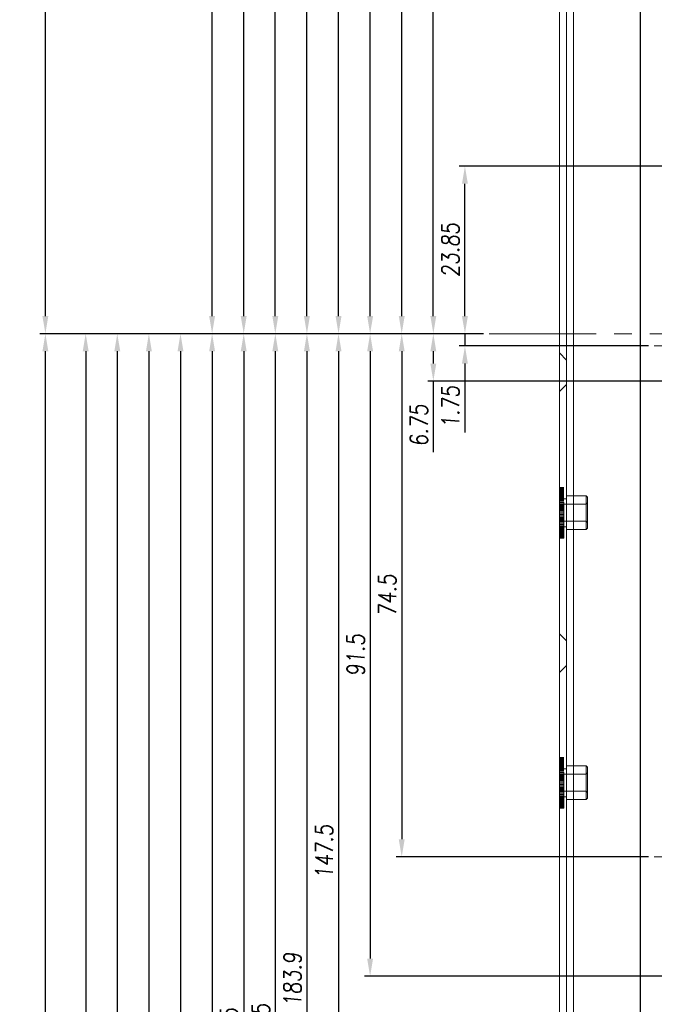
# Model space of a CAD drawing. Header units: millimetres. Extents: x 4065 to 8083, y -652 to 5416.
# Tile 105 of 256: x 4820 to 4910, y 3029 to 3169. Entities that reach past the tile are written whole.
import ezdxf

# ---------------------------------------------------------------- set-up
doc = ezdxf.new("R2010")
doc.units = ezdxf.units.MM
doc.header["$LTSCALE"] = 0.8
doc.header["$PDMODE"] = 3
doc.header["$PDSIZE"] = 0.3125
for name, pattern in [('CENTER', [50.8, 31.75, -6.35, 6.35, -6.35]), ('CENTER2', [28.575, 19.05, -3.175, 3.175, -3.175]), ('HIDDEN', [9.525, 6.35, -3.175])]:
    doc.linetypes.add(name, pattern=pattern)
doc.layers.get('0').update_dxf_attribs({"linetype": 'CONTINUOUS', "lineweight": 0})
doc.layers.get('Defpoints').update_dxf_attribs({"linetype": 'CONTINUOUS', "lineweight": 0})
for name, color, linetype, lineweight in [('1', 2, 'CENTER', 0), ('2', 3, 'CONTINUOUS', 0), ('3', 5, 'HIDDEN', 0), ('4', 1, 'CENTER2', 9)]:
    doc.layers.add(name, color=color, linetype=linetype, lineweight=lineweight)
doc.styles.get("Standard").update_dxf_attribs({"font": 'romans.shx', "width": 0.8, "oblique": 5, "bigfont": 'whgtxt.shx'})
doc.dimstyles.get("Standard").update_dxf_attribs({"dimtxt": 2.5, "dimasz": 2.5, "dimexe": 0.8, "dimexo": 0.8, "dimgap": 0.8, "dimtad": 1, "dimdsep": 46, "dimtxsty": 'Standard', "dimcen": 0, "dimclrd": 3, "dimclre": 3, "dimclrt": 3, "dimazin": 0, "dimtp": 0.001, "dimtm": 0.001, "dimtfac": 1, "dimtmove": 0, "dimatfit": 3, "dimfxl": 0, "dimtolj": 1, "dimarcsym": 0})

# ---------------------------------------------------------------- blocks, each defined once
blk = doc.blocks.new('X')
at = {"layer": '1'}
for p, q in [((5251.84, 13719.59), (5251.84, 13727.59)), ((5247.84, 13723.59), (5255.84, 13723.59))]:
    blk.add_line(p, q, dxfattribs=at)
blk = doc.blocks.new('*D814')
at = {"layer": '2', "color": 3, "lineweight": -2}
for p, q in [((4883.53, 3127.28), (4883.53, 3129.78)), ((4886.19, 3124.78), (4882.73, 3124.78)), ((4883.53, 3124.78), (4883.53, 3123.03)), ((4909.69, 3123.03), (4882.73, 3123.03)), ((4883.53, 3120.53), (4883.53, 3110.71))]:
    blk.add_line(p, q, dxfattribs=at)
at = {"layer": '2', "color": 3}
for points in [[(4883.11, 3127.28), (4883.95, 3127.28), (4883.53, 3124.78)], [(4883.11, 3120.53), (4883.95, 3120.53), (4883.53, 3123.03)]]:
    blk.add_solid(points, dxfattribs=at)
at = {"layer": 'Defpoints', "color": 0}
for p in [(4886.99, 3124.78), (4883.53, 3123.03), (4910.49, 3123.03)]:
    blk.add_point(p, dxfattribs=at)
at = {"layer": '2', "color": 3, "insert": (4881.48, 3114.37), "char_height": 2.5, "attachment_point": 5, "rotation": 90}
blk.add_mtext('\\A1;1.75', dxfattribs=at)
blk = doc.blocks.new('*D815')
at = {"layer": '2', "color": 3, "lineweight": -2}
for p, q in [((4886.19, 3124.78), (4878.23, 3124.78)), ((4879.03, 3122.28), (4879.03, 3120.53)), ((5039.69, 3118.03), (4878.23, 3118.03)), ((4879.03, 3118.03), (4879.03, 3107.92))]:
    blk.add_line(p, q, dxfattribs=at)
at = {"layer": '2', "color": 3}
for points in [[(4878.61, 3122.28), (4879.45, 3122.28), (4879.03, 3124.78)], [(4878.61, 3120.53), (4879.45, 3120.53), (4879.03, 3118.03)]]:
    blk.add_solid(points, dxfattribs=at)
at = {"layer": 'Defpoints', "color": 0}
for p in [(4886.99, 3124.78), (4879.03, 3118.03), (5040.49, 3118.03)]:
    blk.add_point(p, dxfattribs=at)
at = {"layer": '2', "color": 3, "insert": (4876.98, 3111.72), "char_height": 2.5, "attachment_point": 5, "rotation": 90}
blk.add_mtext('\\A1;6.75', dxfattribs=at)
blk = doc.blocks.new('*D816')
at = {"layer": '2', "color": 3, "lineweight": -2}
for p, q in [((4886.19, 3124.78), (4873.73, 3124.78)), ((4874.53, 3122.28), (4874.53, 3052.78)), ((4909.69, 3050.28), (4873.73, 3050.28))]:
    blk.add_line(p, q, dxfattribs=at)
at = {"layer": '2', "color": 3}
for points in [[(4874.11, 3122.28), (4874.95, 3122.28), (4874.53, 3124.78)], [(4874.11, 3052.78), (4874.95, 3052.78), (4874.53, 3050.28)]]:
    blk.add_solid(points, dxfattribs=at)
at = {"layer": 'Defpoints', "color": 0}
for p in [(4886.99, 3124.78), (4874.53, 3050.28), (4910.49, 3050.28)]:
    blk.add_point(p, dxfattribs=at)
at = {"layer": '2', "color": 3, "insert": (4872.48, 3087.53), "char_height": 2.5, "attachment_point": 5, "rotation": 90}
blk.add_mtext('\\A1;74.5', dxfattribs=at)
blk = doc.blocks.new('*D817')
at = {"layer": '2', "color": 3, "lineweight": -2}
for p, q in [((4886.19, 3124.78), (4869.23, 3124.78)), ((4870.03, 3122.28), (4870.03, 3035.78)), ((4987.52, 3033.28), (4869.23, 3033.28))]:
    blk.add_line(p, q, dxfattribs=at)
at = {"layer": '2', "color": 3}
for points in [[(4869.61, 3122.28), (4870.45, 3122.28), (4870.03, 3124.78)], [(4869.61, 3035.78), (4870.45, 3035.78), (4870.03, 3033.28)]]:
    blk.add_solid(points, dxfattribs=at)
at = {"layer": 'Defpoints', "color": 0}
for p in [(4886.99, 3124.78), (4870.03, 3033.28), (4988.32, 3033.28)]:
    blk.add_point(p, dxfattribs=at)
at = {"layer": '2', "color": 3, "insert": (4867.98, 3079.03), "char_height": 2.5, "attachment_point": 5, "rotation": 90}
blk.add_mtext('\\A1;91.5', dxfattribs=at)
blk = doc.blocks.new('*D818')
at = {"layer": '2', "color": 3, "lineweight": -2}
for p, q in [((4886.19, 3124.78), (4864.73, 3124.78)), ((4865.53, 3122.28), (4865.53, 2979.78)), ((4987.49, 2977.28), (4864.73, 2977.28))]:
    blk.add_line(p, q, dxfattribs=at)
at = {"layer": '2', "color": 3}
for points in [[(4865.11, 3122.28), (4865.95, 3122.28), (4865.53, 3124.78)], [(4865.11, 2979.78), (4865.95, 2979.78), (4865.53, 2977.28)]]:
    blk.add_solid(points, dxfattribs=at)
at = {"layer": 'Defpoints', "color": 0}
for p in [(4886.99, 3124.78), (4865.53, 2977.28), (4988.29, 2977.28)]:
    blk.add_point(p, dxfattribs=at)
at = {"layer": '2', "color": 3, "insert": (4863.48, 3051.03), "char_height": 2.5, "attachment_point": 5, "rotation": 90}
blk.add_mtext('\\A1;147.5', dxfattribs=at)
blk = doc.blocks.new('*D819')
at = {"layer": '2', "color": 3, "lineweight": -2}
for p, q in [((4886.19, 3124.78), (4860.23, 3124.78)), ((4861.03, 3122.28), (4861.03, 2943.38)), ((4909.69, 2940.88), (4860.23, 2940.88))]:
    blk.add_line(p, q, dxfattribs=at)
at = {"layer": '2', "color": 3}
for points in [[(4860.61, 3122.28), (4861.45, 3122.28), (4861.03, 3124.78)], [(4860.61, 2943.38), (4861.45, 2943.38), (4861.03, 2940.88)]]:
    blk.add_solid(points, dxfattribs=at)
at = {"layer": 'Defpoints', "color": 0}
for p in [(4886.99, 3124.78), (4861.03, 2940.88), (4910.49, 2940.88)]:
    blk.add_point(p, dxfattribs=at)
at = {"layer": '2', "color": 3, "insert": (4858.98, 3032.83), "char_height": 2.5, "attachment_point": 5, "rotation": 90}
blk.add_mtext('\\A1;183.9', dxfattribs=at)
blk = doc.blocks.new('*D820')
at = {"layer": '2', "color": 3, "lineweight": -2}
for p, q in [((4886.19, 3124.78), (4855.73, 3124.78)), ((4856.53, 3122.28), (4856.53, 2928.78)), ((5039.69, 2926.28), (4855.73, 2926.28))]:
    blk.add_line(p, q, dxfattribs=at)
at = {"layer": '2', "color": 3}
for points in [[(4856.11, 3122.28), (4856.95, 3122.28), (4856.53, 3124.78)], [(4856.11, 2928.78), (4856.95, 2928.78), (4856.53, 2926.28)]]:
    blk.add_solid(points, dxfattribs=at)
at = {"layer": 'Defpoints', "color": 0}
for p in [(4886.99, 3124.78), (4856.53, 2926.28), (5040.49, 2926.28)]:
    blk.add_point(p, dxfattribs=at)
at = {"layer": '2', "color": 3, "insert": (4854.48, 3025.53), "char_height": 2.5, "attachment_point": 5, "rotation": 90}
blk.add_mtext('\\A1;198.5', dxfattribs=at)
blk = doc.blocks.new('*D821')
at = {"layer": '2', "color": 3, "lineweight": -2}
for p, q in [((4886.19, 3124.78), (4851.23, 3124.78)), ((4852.03, 3122.28), (4852.03, 2925.83)), ((4978.49, 2923.33), (4851.23, 2923.33))]:
    blk.add_line(p, q, dxfattribs=at)
at = {"layer": '2', "color": 3}
for points in [[(4851.61, 3122.28), (4852.45, 3122.28), (4852.03, 3124.78)], [(4851.61, 2925.83), (4852.45, 2925.83), (4852.03, 2923.33)]]:
    blk.add_solid(points, dxfattribs=at)
at = {"layer": 'Defpoints', "color": 0}
for p in [(4886.99, 3124.78), (4852.03, 2923.33), (4979.29, 2923.33)]:
    blk.add_point(p, dxfattribs=at)
at = {"layer": '2', "color": 3, "insert": (4849.98, 3024.05), "char_height": 2.5, "attachment_point": 5, "rotation": 90}
blk.add_mtext('\\A1;201.45', dxfattribs=at)
blk = doc.blocks.new('*D822')
at = {"layer": '2', "color": 3, "lineweight": -2}
for p, q in [((4886.19, 3124.78), (4846.73, 3124.78)), ((4847.53, 3122.28), (4847.53, 2883.33)), ((4922.89, 2880.83), (4846.73, 2880.83))]:
    blk.add_line(p, q, dxfattribs=at)
at = {"layer": '2', "color": 3}
for points in [[(4847.11, 3122.28), (4847.95, 3122.28), (4847.53, 3124.78)], [(4847.11, 2883.33), (4847.95, 2883.33), (4847.53, 2880.83)]]:
    blk.add_solid(points, dxfattribs=at)
at = {"layer": 'Defpoints', "color": 0}
for p in [(4886.99, 3124.78), (4847.53, 2880.83), (4923.69, 2880.83)]:
    blk.add_point(p, dxfattribs=at)
at = {"layer": '2', "color": 3, "insert": (4845.48, 3002.8), "char_height": 2.5, "attachment_point": 5, "rotation": 90}
blk.add_mtext('\\A1;243.95', dxfattribs=at)
blk = doc.blocks.new('*D823')
at = {"layer": '2', "color": 3, "lineweight": -2}
for p, q in [((4886.19, 3124.78), (4842.23, 3124.78)), ((4843.03, 3122.28), (4843.03, 2860.83)), ((4978.49, 2858.33), (4842.23, 2858.33))]:
    blk.add_line(p, q, dxfattribs=at)
at = {"layer": '2', "color": 3}
for points in [[(4842.61, 3122.28), (4843.45, 3122.28), (4843.03, 3124.78)], [(4842.61, 2860.83), (4843.45, 2860.83), (4843.03, 2858.33)]]:
    blk.add_solid(points, dxfattribs=at)
at = {"layer": 'Defpoints', "color": 0}
for p in [(4886.99, 3124.78), (4843.03, 2858.33), (4979.29, 2858.33)]:
    blk.add_point(p, dxfattribs=at)
at = {"layer": '2', "color": 3, "insert": (4840.98, 2991.55), "char_height": 2.5, "attachment_point": 5, "rotation": 90}
blk.add_mtext('\\A1;266.45', dxfattribs=at)
blk = doc.blocks.new('*D824')
at = {"layer": '2', "color": 3, "lineweight": -2}
for p, q in [((4886.19, 3124.78), (4837.73, 3124.78)), ((4838.53, 3122.28), (4838.53, 2857.78)), ((4909.69, 2855.28), (4837.73, 2855.28))]:
    blk.add_line(p, q, dxfattribs=at)
at = {"layer": '2', "color": 3}
for points in [[(4838.11, 3122.28), (4838.95, 3122.28), (4838.53, 3124.78)], [(4838.11, 2857.78), (4838.95, 2857.78), (4838.53, 2855.28)]]:
    blk.add_solid(points, dxfattribs=at)
at = {"layer": 'Defpoints', "color": 0}
for p in [(4886.99, 3124.78), (4838.53, 2855.28), (4910.49, 2855.28)]:
    blk.add_point(p, dxfattribs=at)
at = {"layer": '2', "color": 3, "insert": (4836.48, 2990.03), "char_height": 2.5, "attachment_point": 5, "rotation": 90}
blk.add_mtext('\\A1;269.5', dxfattribs=at)
blk = doc.blocks.new('*D825')
at = {"layer": '2', "color": 3, "lineweight": -2}
for p, q in [((4886.19, 3124.78), (4833.23, 3124.78)), ((4834.03, 3122.28), (4834.03, 2852.78)), ((5039.69, 2850.28), (4833.23, 2850.28))]:
    blk.add_line(p, q, dxfattribs=at)
at = {"layer": '2', "color": 3}
for points in [[(4833.61, 3122.28), (4834.45, 3122.28), (4834.03, 3124.78)], [(4833.61, 2852.78), (4834.45, 2852.78), (4834.03, 2850.28)]]:
    blk.add_solid(points, dxfattribs=at)
at = {"layer": 'Defpoints', "color": 0}
for p in [(4886.99, 3124.78), (4834.03, 2850.28), (5040.49, 2850.28)]:
    blk.add_point(p, dxfattribs=at)
at = {"layer": '2', "color": 3, "insert": (4831.98, 2987.53), "char_height": 2.5, "attachment_point": 5, "rotation": 90}
blk.add_mtext('\\A1;274.5', dxfattribs=at)
blk = doc.blocks.new('*D826')
at = {"layer": '2', "color": 3, "lineweight": -2}
for p, q in [((4886.19, 3124.78), (4828.73, 3124.78)), ((4829.53, 3122.28), (4829.53, 2831.78)), ((5053.99, 2829.28), (4828.73, 2829.28))]:
    blk.add_line(p, q, dxfattribs=at)
at = {"layer": '2', "color": 3}
for points in [[(4829.11, 3122.28), (4829.95, 3122.28), (4829.53, 3124.78)], [(4829.11, 2831.78), (4829.95, 2831.78), (4829.53, 2829.28)]]:
    blk.add_solid(points, dxfattribs=at)
at = {"layer": 'Defpoints', "color": 0}
for p in [(4886.99, 3124.78), (4829.53, 2829.28), (5054.79, 2829.28)]:
    blk.add_point(p, dxfattribs=at)
at = {"layer": '2', "color": 3, "insert": (4827.48, 2977.03), "char_height": 2.5, "attachment_point": 5, "rotation": 90}
blk.add_mtext('\\A1;295.5', dxfattribs=at)
blk = doc.blocks.new('*D827')
at = {"layer": '2', "color": 3, "lineweight": -2}
for p, q in [((5039.69, 3148.63), (4882.73, 3148.63)), ((4883.53, 3127.28), (4883.53, 3146.13)), ((4886.19, 3124.78), (4882.73, 3124.78))]:
    blk.add_line(p, q, dxfattribs=at)
at = {"layer": '2', "color": 3}
for points in [[(4883.11, 3146.13), (4883.95, 3146.13), (4883.53, 3148.63)], [(4883.11, 3127.28), (4883.95, 3127.28), (4883.53, 3124.78)]]:
    blk.add_solid(points, dxfattribs=at)
at = {"layer": 'Defpoints', "color": 0}
for p in [(4883.53, 3148.63), (5040.49, 3148.63), (4886.99, 3124.78)]:
    blk.add_point(p, dxfattribs=at)
at = {"layer": '2', "color": 3, "insert": (4881.48, 3136.7), "char_height": 2.5, "attachment_point": 5, "rotation": 90}
blk.add_mtext('\\A1;23.85', dxfattribs=at)
blk = doc.blocks.new('*D828')
at = {"layer": '2', "color": 3, "lineweight": -2}
for p, q in [((5039.69, 3278.63), (4878.23, 3278.63)), ((4879.03, 3127.28), (4879.03, 3276.13)), ((4886.19, 3124.78), (4878.23, 3124.78))]:
    blk.add_line(p, q, dxfattribs=at)
at = {"layer": '2', "color": 3}
for points in [[(4878.61, 3276.13), (4879.45, 3276.13), (4879.03, 3278.63)], [(4878.61, 3127.28), (4879.45, 3127.28), (4879.03, 3124.78)]]:
    blk.add_solid(points, dxfattribs=at)
at = {"layer": 'Defpoints', "color": 0}
for p in [(4879.03, 3278.63), (5040.49, 3278.63), (4886.99, 3124.78)]:
    blk.add_point(p, dxfattribs=at)
at = {"layer": '2', "color": 3, "insert": (4876.98, 3201.7), "char_height": 2.5, "attachment_point": 5, "rotation": 90}
blk.add_mtext('\\A1;153.85', dxfattribs=at)
blk = doc.blocks.new('*D829')
at = {"layer": '2', "color": 3, "lineweight": -2}
for p, q in [((5039.69, 3359.63), (4873.73, 3359.63)), ((4874.53, 3127.28), (4874.53, 3357.13)), ((4886.19, 3124.78), (4873.73, 3124.78))]:
    blk.add_line(p, q, dxfattribs=at)
at = {"layer": '2', "color": 3}
for points in [[(4874.11, 3357.13), (4874.95, 3357.13), (4874.53, 3359.63)], [(4874.11, 3127.28), (4874.95, 3127.28), (4874.53, 3124.78)]]:
    blk.add_solid(points, dxfattribs=at)
at = {"layer": 'Defpoints', "color": 0}
for p in [(4874.53, 3359.63), (5040.49, 3359.63), (4886.99, 3124.78)]:
    blk.add_point(p, dxfattribs=at)
at = {"layer": '2', "color": 3, "insert": (4872.48, 3242.2), "char_height": 2.5, "attachment_point": 5, "rotation": 90}
blk.add_mtext('\\A1;234.85', dxfattribs=at)
blk = doc.blocks.new('*D830')
at = {"layer": '2', "color": 3, "lineweight": -2}
for p, q in [((4898.19, 3374.28), (4869.23, 3374.28)), ((4870.03, 3127.28), (4870.03, 3371.78)), ((4886.19, 3124.78), (4869.23, 3124.78))]:
    blk.add_line(p, q, dxfattribs=at)
at = {"layer": '2', "color": 3}
for points in [[(4869.61, 3371.78), (4870.45, 3371.78), (4870.03, 3374.28)], [(4869.61, 3127.28), (4870.45, 3127.28), (4870.03, 3124.78)]]:
    blk.add_solid(points, dxfattribs=at)
at = {"layer": 'Defpoints', "color": 0}
for p in [(4870.03, 3374.28), (4898.99, 3374.28), (4886.99, 3124.78)]:
    blk.add_point(p, dxfattribs=at)
at = {"layer": '2', "color": 3, "insert": (4867.98, 3249.53), "char_height": 2.5, "attachment_point": 5, "rotation": 90}
blk.add_mtext('\\A1;249.5', dxfattribs=at)
blk = doc.blocks.new('*D831')
at = {"layer": '2', "color": 3, "lineweight": -2}
for p, q in [((4973.04, 3378.28), (4864.73, 3378.28)), ((4865.53, 3127.28), (4865.53, 3375.78)), ((4886.19, 3124.78), (4864.73, 3124.78))]:
    blk.add_line(p, q, dxfattribs=at)
at = {"layer": '2', "color": 3}
for points in [[(4865.11, 3375.78), (4865.95, 3375.78), (4865.53, 3378.28)], [(4865.11, 3127.28), (4865.95, 3127.28), (4865.53, 3124.78)]]:
    blk.add_solid(points, dxfattribs=at)
at = {"layer": 'Defpoints', "color": 0}
for p in [(4865.53, 3378.28), (4973.84, 3378.28), (4886.99, 3124.78)]:
    blk.add_point(p, dxfattribs=at)
at = {"layer": '2', "color": 3, "insert": (4863.48, 3251.53), "char_height": 2.5, "attachment_point": 5, "rotation": 90}
blk.add_mtext('\\A1;253.5', dxfattribs=at)
blk = doc.blocks.new('*D832')
at = {"layer": '2', "color": 3, "lineweight": -2}
for p, q in [((4973.04, 3393.28), (4860.23, 3393.28)), ((4861.03, 3127.28), (4861.03, 3390.78)), ((4886.19, 3124.78), (4860.23, 3124.78))]:
    blk.add_line(p, q, dxfattribs=at)
at = {"layer": '2', "color": 3}
for points in [[(4860.61, 3390.78), (4861.45, 3390.78), (4861.03, 3393.28)], [(4860.61, 3127.28), (4861.45, 3127.28), (4861.03, 3124.78)]]:
    blk.add_solid(points, dxfattribs=at)
at = {"layer": 'Defpoints', "color": 0}
for p in [(4861.03, 3393.28), (4973.84, 3393.28), (4886.99, 3124.78)]:
    blk.add_point(p, dxfattribs=at)
at = {"layer": '2', "color": 3, "insert": (4858.98, 3259.03), "char_height": 2.5, "attachment_point": 5, "rotation": 90}
blk.add_mtext('\\A1;268.5', dxfattribs=at)
blk = doc.blocks.new('*D833')
at = {"layer": '2', "color": 3, "lineweight": -2}
for p, q in [((5047.69, 3397.28), (4855.73, 3397.28)), ((4856.53, 3127.28), (4856.53, 3394.78)), ((4886.19, 3124.78), (4855.73, 3124.78))]:
    blk.add_line(p, q, dxfattribs=at)
at = {"layer": '2', "color": 3}
for points in [[(4856.11, 3394.78), (4856.95, 3394.78), (4856.53, 3397.28)], [(4856.11, 3127.28), (4856.95, 3127.28), (4856.53, 3124.78)]]:
    blk.add_solid(points, dxfattribs=at)
at = {"layer": 'Defpoints', "color": 0}
for p in [(4856.53, 3397.28), (5048.49, 3397.28), (4886.99, 3124.78)]:
    blk.add_point(p, dxfattribs=at)
at = {"layer": '2', "color": 3, "insert": (4854.48, 3261.03), "char_height": 2.5, "attachment_point": 5, "rotation": 90}
blk.add_mtext('\\A1;272.5', dxfattribs=at)
blk = doc.blocks.new('*D834')
at = {"layer": '2', "color": 3, "lineweight": -2}
for p, q in [((5047.69, 3412.28), (4851.23, 3412.28)), ((4852.03, 3127.28), (4852.03, 3409.78)), ((4886.19, 3124.78), (4851.23, 3124.78))]:
    blk.add_line(p, q, dxfattribs=at)
at = {"layer": '2', "color": 3}
for points in [[(4851.61, 3409.78), (4852.45, 3409.78), (4852.03, 3412.28)], [(4851.61, 3127.28), (4852.45, 3127.28), (4852.03, 3124.78)]]:
    blk.add_solid(points, dxfattribs=at)
at = {"layer": 'Defpoints', "color": 0}
for p in [(4852.03, 3412.28), (5048.49, 3412.28), (4886.99, 3124.78)]:
    blk.add_point(p, dxfattribs=at)
at = {"layer": '2', "color": 3, "insert": (4849.98, 3268.53), "char_height": 2.5, "attachment_point": 5, "rotation": 90}
blk.add_mtext('\\A1;287.5', dxfattribs=at)
blk = doc.blocks.new('*D835')
at = {"layer": '2', "color": 3, "lineweight": -2}
for p, q in [((4896.19, 3424.28), (4846.73, 3424.28)), ((4847.53, 3127.28), (4847.53, 3421.78)), ((4886.19, 3124.78), (4846.73, 3124.78))]:
    blk.add_line(p, q, dxfattribs=at)
at = {"layer": '2', "color": 3}
for points in [[(4847.11, 3421.78), (4847.95, 3421.78), (4847.53, 3424.28)], [(4847.11, 3127.28), (4847.95, 3127.28), (4847.53, 3124.78)]]:
    blk.add_solid(points, dxfattribs=at)
at = {"layer": 'Defpoints', "color": 0}
for p in [(4847.53, 3424.28), (4896.99, 3424.28), (4886.99, 3124.78)]:
    blk.add_point(p, dxfattribs=at)
at = {"layer": '2', "color": 3, "insert": (4845.48, 3274.53), "char_height": 2.5, "attachment_point": 5, "rotation": 90}
blk.add_mtext('\\A1;299.5', dxfattribs=at)
blk = doc.blocks.new('*D836')
at = {"layer": '2', "color": 3, "lineweight": -2}
for p, q in [((4897.19, 3426.28), (4822.99, 3426.28)), ((4823.79, 3127.28), (4823.79, 3423.78)), ((4886.19, 3124.78), (4822.99, 3124.78))]:
    blk.add_line(p, q, dxfattribs=at)
at = {"layer": '2', "color": 3}
for points in [[(4823.37, 3423.78), (4824.21, 3423.78), (4823.79, 3426.28)], [(4823.37, 3127.28), (4824.21, 3127.28), (4823.79, 3124.78)]]:
    blk.add_solid(points, dxfattribs=at)
at = {"layer": 'Defpoints', "color": 0}
for p in [(4823.79, 3426.28), (4897.99, 3426.28), (4886.99, 3124.78)]:
    blk.add_point(p, dxfattribs=at)
at = {"layer": '2', "color": 3, "insert": (4821.74, 3275.53), "char_height": 2.5, "attachment_point": 5, "rotation": 90}
blk.add_mtext('\\A1;301.5', dxfattribs=at)
blk = doc.blocks.new('*D849')
at = {"layer": '2', "color": 3, "lineweight": -2}
for p, q in [((4908.49, 3407.48), (4908.49, 2774.63)), ((4979.99, 2807.48), (4979.99, 2774.63)), ((4977.49, 2775.43), (4910.99, 2775.43))]:
    blk.add_line(p, q, dxfattribs=at)
at = {"layer": '2', "color": 3}
for points in [[(4910.99, 2775.84), (4910.99, 2775.01), (4908.49, 2775.43)], [(4977.49, 2775.84), (4977.49, 2775.01), (4979.99, 2775.43)]]:
    blk.add_solid(points, dxfattribs=at)
at = {"layer": 'Defpoints', "color": 0}
for p in [(4908.49, 3408.28), (4979.99, 2808.28), (4908.49, 2775.43)]:
    blk.add_point(p, dxfattribs=at)
at = {"layer": '2', "color": 3, "insert": (4944.24, 2777.48), "char_height": 2.5, "attachment_point": 5}
blk.add_mtext('\\A1;71.5', dxfattribs=at)
blk = doc.blocks.new('*D853')
at = {"layer": '2', "color": 3, "lineweight": -2}
for p, q in [((4886.19, 3124.78), (4822.99, 3124.78)), ((4823.79, 2826.78), (4823.79, 3122.28)), ((4896.19, 2824.28), (4822.99, 2824.28))]:
    blk.add_line(p, q, dxfattribs=at)
at = {"layer": '2', "color": 3}
for points in [[(4823.37, 3122.28), (4824.21, 3122.28), (4823.79, 3124.78)], [(4823.37, 2826.78), (4824.21, 2826.78), (4823.79, 2824.28)]]:
    blk.add_solid(points, dxfattribs=at)
at = {"layer": 'Defpoints', "color": 0}
for p in [(4823.79, 3124.78), (4886.99, 3124.78), (4896.99, 2824.28)]:
    blk.add_point(p, dxfattribs=at)
at = {"layer": '2', "color": 3, "insert": (4821.74, 2974.53), "char_height": 2.5, "attachment_point": 5, "rotation": 90}
blk.add_mtext('\\A1;300.5', dxfattribs=at)

msp = doc.modelspace()

# ---------------------------------------------------------------- linework, layer by layer
for p, q in [((4896.995, 2824.28), (4896.995, 3425.28)), ((4898.995, 2824.28), (4898.995, 3374.28))]:
    msp.add_line(p, q)
at = {"layer": '3'}
for p, q in [((4897.995, 3374.28), (4897.995, 2824.28)), ((4897.995, 2824.28), (4897.995, 3374.28)), ((4897.995, 3121.03), (4896.995, 3122.03)), ((4897.995, 3117.53), (4896.995, 3116.53)), ((4896.995, 3095.682), (4896.995, 3102.878)), ((4896.995, 3102.878), (4897.595, 3102.878)), ((4896.995, 3102.86), (4897.595, 3102.86)), ((4896.995, 3102.825), (4897.595, 3102.825)), ((4896.995, 3102.773), (4897.595, 3102.773)), ((4896.995, 3102.704), (4897.595, 3102.704)), ((4896.995, 3102.618), (4897.595, 3102.618)), ((4896.995, 3102.516), (4897.595, 3102.516)), ((4897.595, 3102.434), (4896.995, 3102.434)), ((4897.595, 3102.419), (4896.995, 3102.419)), ((4896.995, 3102.398), (4897.595, 3102.398)), ((4897.595, 3102.388), (4896.995, 3102.388)), ((4897.595, 3102.342), (4896.995, 3102.342)), ((4897.595, 3102.282), (4896.995, 3102.282)), ((4896.995, 3102.264), (4897.595, 3102.264)), ((4897.595, 3102.206), (4896.995, 3102.206)), ((4897.595, 3102.117), (4896.995, 3102.117)), ((4897.595, 3102.013), (4896.995, 3102.013)), ((4896.995, 3101.955), (4897.595, 3101.955)), ((4897.595, 3101.897), (4896.995, 3101.897)), ((4896.995, 3101.781), (4897.595, 3101.781)), ((4897.595, 3101.767), (4896.995, 3101.767)), ((4897.595, 3101.626), (4896.995, 3101.626)), ((4896.995, 3101.594), (4897.595, 3101.594)), ((4897.595, 3095.682), (4897.595, 3102.878)), ((4897.995, 3096.88), (4897.995, 3101.68)), ((4897.995, 3101.68), (4898.995, 3101.68)), ((4898.995, 3101.68), (4900.795, 3101.68)), ((4900.795, 3096.88), (4900.795, 3101.68)), ((4900.995, 3101.48), (4900.795, 3101.68)), ((4897.595, 3101.472), (4896.995, 3101.472)), ((4896.995, 3101.396), (4897.595, 3101.396)), ((4897.595, 3101.309), (4896.995, 3101.309)), ((4896.995, 3101.188), (4897.595, 3101.188)), ((4897.595, 3101.135), (4896.995, 3101.135)), ((4896.995, 3100.97), (4897.595, 3100.97)), ((4897.595, 3100.953), (4896.995, 3100.953)), ((4897.595, 3100.762), (4896.995, 3100.762)), ((4896.995, 3100.744), (4897.595, 3100.744)), ((4897.595, 3100.564), (4896.995, 3100.564)), ((4896.995, 3100.511), (4897.595, 3100.511)), ((4897.595, 3100.359), (4896.995, 3100.359)), ((4896.995, 3100.272), (4897.595, 3100.272)), ((4897.595, 3100.15), (4896.995, 3100.15)), ((4897.595, 3101.28), (4897.995, 3101.28)), ((4897.595, 3100.48), (4900.795, 3100.48)), ((4900.795, 3100.48), (4900.995, 3100.68)), ((4900.995, 3097.08), (4900.995, 3101.48)), ((4896.995, 3100.028), (4897.595, 3100.028)), ((4897.595, 3099.936), (4896.995, 3099.936)), ((4896.995, 3099.781), (4897.595, 3099.781)), ((4897.595, 3099.719), (4896.995, 3099.719)), ((4896.995, 3099.531), (4897.595, 3099.531)), ((4897.595, 3099.5), (4896.995, 3099.5)), ((4897.595, 3099.28), (4896.995, 3099.28)), ((4897.595, 3099.06), (4896.995, 3099.06)), ((4896.995, 3099.029), (4897.595, 3099.029)), ((4897.595, 3098.841), (4896.995, 3098.841)), ((4896.995, 3098.779), (4897.595, 3098.779)), ((4897.595, 3098.624), (4896.995, 3098.624)), ((4896.995, 3098.531), (4897.595, 3098.531)), ((4897.595, 3098.41), (4896.995, 3098.41)), ((4896.995, 3098.288), (4897.595, 3098.288)), ((4897.595, 3098.2), (4896.995, 3098.2)), ((4896.995, 3098.049), (4897.595, 3098.049)), ((4897.595, 3097.996), (4896.995, 3097.996)), ((4896.995, 3097.816), (4897.595, 3097.816)), ((4897.595, 3097.798), (4896.995, 3097.798)), ((4897.595, 3097.607), (4896.995, 3097.607)), ((4896.995, 3097.59), (4897.595, 3097.59)), ((4897.595, 3097.425), (4896.995, 3097.425)), ((4896.995, 3097.372), (4897.595, 3097.372)), ((4897.595, 3098.08), (4900.795, 3098.08)), ((4900.795, 3098.08), (4900.995, 3097.88)), ((4897.595, 3097.251), (4896.995, 3097.251)), ((4896.995, 3097.164), (4897.595, 3097.164)), ((4897.595, 3097.087), (4896.995, 3097.087)), ((4896.995, 3096.966), (4897.595, 3096.966)), ((4897.595, 3096.934), (4896.995, 3096.934)), ((4897.595, 3096.793), (4896.995, 3096.793)), ((4896.995, 3096.779), (4897.595, 3096.779)), ((4897.595, 3096.663), (4896.995, 3096.663)), ((4896.995, 3096.605), (4897.595, 3096.605)), ((4897.595, 3096.547), (4896.995, 3096.547)), ((4897.595, 3096.443), (4896.995, 3096.443)), ((4897.595, 3096.353), (4896.995, 3096.353)), ((4896.995, 3096.295), (4897.595, 3096.295)), ((4897.595, 3096.278), (4896.995, 3096.278)), ((4897.595, 3096.217), (4896.995, 3096.217)), ((4897.595, 3096.172), (4896.995, 3096.172)), ((4896.995, 3096.162), (4897.595, 3096.162)), ((4897.595, 3096.141), (4896.995, 3096.141)), ((4897.595, 3096.126), (4896.995, 3096.126)), ((4896.995, 3096.044), (4897.595, 3096.044)), ((4896.995, 3095.942), (4897.595, 3095.942)), ((4897.595, 3097.28), (4897.995, 3097.28)), ((4897.995, 3096.88), (4898.995, 3096.88)), ((4898.995, 3096.88), (4900.795, 3096.88)), ((4900.995, 3097.08), (4900.795, 3096.88)), ((4896.995, 3095.856), (4897.595, 3095.856)), ((4896.995, 3095.787), (4897.595, 3095.787)), ((4896.995, 3095.735), (4897.595, 3095.735)), ((4896.995, 3095.7), (4897.595, 3095.7)), ((4896.995, 3095.682), (4897.595, 3095.682)), ((4897.995, 3081.03), (4896.995, 3082.03)), ((4897.995, 3077.53), (4896.995, 3076.53)), ((4896.995, 3057.232), (4896.995, 3064.428)), ((4896.995, 3064.428), (4897.595, 3064.428)), ((4896.995, 3064.41), (4897.595, 3064.41)), ((4896.995, 3064.375), (4897.595, 3064.375)), ((4896.995, 3064.323), (4897.595, 3064.323)), ((4896.995, 3064.254), (4897.595, 3064.254)), ((4896.995, 3064.168), (4897.595, 3064.168)), ((4896.995, 3064.066), (4897.595, 3064.066)), ((4897.595, 3063.984), (4896.995, 3063.984)), ((4897.595, 3063.969), (4896.995, 3063.969)), ((4896.995, 3063.948), (4897.595, 3063.948)), ((4897.595, 3063.938), (4896.995, 3063.938)), ((4897.595, 3063.892), (4896.995, 3063.892)), ((4897.595, 3063.832), (4896.995, 3063.832)), ((4896.995, 3063.814), (4897.595, 3063.814)), ((4897.595, 3063.756), (4896.995, 3063.756)), ((4897.595, 3057.232), (4897.595, 3064.428)), ((4897.595, 3063.667), (4896.995, 3063.667)), ((4897.595, 3063.563), (4896.995, 3063.563)), ((4896.995, 3063.505), (4897.595, 3063.505)), ((4897.595, 3063.447), (4896.995, 3063.447)), ((4896.995, 3063.331), (4897.595, 3063.331)), ((4897.595, 3063.317), (4896.995, 3063.317)), ((4897.595, 3063.176), (4896.995, 3063.176)), ((4896.995, 3063.144), (4897.595, 3063.144)), ((4897.595, 3063.022), (4896.995, 3063.022)), ((4896.995, 3062.946), (4897.595, 3062.946)), ((4897.595, 3062.859), (4896.995, 3062.859)), ((4896.995, 3062.738), (4897.595, 3062.738)), ((4897.595, 3062.685), (4896.995, 3062.685)), ((4896.995, 3062.52), (4897.595, 3062.52)), ((4897.595, 3062.503), (4896.995, 3062.503)), ((4897.595, 3062.312), (4896.995, 3062.312)), ((4896.995, 3062.294), (4897.595, 3062.294)), ((4897.595, 3062.83), (4897.995, 3062.83)), ((4897.995, 3058.43), (4897.995, 3063.23)), ((4897.995, 3063.23), (4898.995, 3063.23)), ((4898.995, 3063.23), (4900.795, 3063.23)), ((4900.995, 3063.03), (4900.795, 3063.23)), ((4900.795, 3058.43), (4900.795, 3063.23)), ((4900.995, 3058.63), (4900.995, 3063.03)), ((4897.595, 3062.114), (4896.995, 3062.114)), ((4896.995, 3062.061), (4897.595, 3062.061)), ((4897.595, 3061.909), (4896.995, 3061.909)), ((4896.995, 3061.822), (4897.595, 3061.822)), ((4897.595, 3061.7), (4896.995, 3061.7)), ((4896.995, 3061.578), (4897.595, 3061.578)), ((4897.595, 3061.486), (4896.995, 3061.486)), ((4896.995, 3061.331), (4897.595, 3061.331)), ((4897.595, 3061.269), (4896.995, 3061.269)), ((4896.995, 3061.081), (4897.595, 3061.081)), ((4897.595, 3061.05), (4896.995, 3061.05)), ((4897.595, 3062.03), (4900.795, 3062.03)), ((4900.795, 3062.03), (4900.995, 3062.23)), ((4897.595, 3060.83), (4896.995, 3060.83)), ((4897.595, 3060.61), (4896.995, 3060.61)), ((4896.995, 3060.579), (4897.595, 3060.579)), ((4897.595, 3060.391), (4896.995, 3060.391)), ((4896.995, 3060.329), (4897.595, 3060.329)), ((4897.595, 3060.174), (4896.995, 3060.174)), ((4896.995, 3060.081), (4897.595, 3060.081)), ((4897.595, 3059.96), (4896.995, 3059.96)), ((4896.995, 3059.838), (4897.595, 3059.838)), ((4897.595, 3059.75), (4896.995, 3059.75)), ((4896.995, 3059.599), (4897.595, 3059.599)), ((4897.595, 3059.546), (4896.995, 3059.546)), ((4897.595, 3059.63), (4900.795, 3059.63)), ((4900.795, 3059.63), (4900.995, 3059.43)), ((4896.995, 3059.366), (4897.595, 3059.366)), ((4897.595, 3059.348), (4896.995, 3059.348)), ((4897.595, 3059.157), (4896.995, 3059.157)), ((4896.995, 3059.14), (4897.595, 3059.14)), ((4897.595, 3058.975), (4896.995, 3058.975)), ((4896.995, 3058.922), (4897.595, 3058.922)), ((4897.595, 3058.801), (4896.995, 3058.801)), ((4896.995, 3058.714), (4897.595, 3058.714)), ((4897.595, 3058.637), (4896.995, 3058.637)), ((4896.995, 3058.516), (4897.595, 3058.516)), ((4897.595, 3058.484), (4896.995, 3058.484)), ((4897.595, 3058.343), (4896.995, 3058.343)), ((4896.995, 3058.329), (4897.595, 3058.329)), ((4897.595, 3058.213), (4896.995, 3058.213)), ((4896.995, 3058.155), (4897.595, 3058.155)), ((4897.595, 3058.097), (4896.995, 3058.097)), ((4897.595, 3058.83), (4897.995, 3058.83)), ((4897.995, 3058.43), (4898.995, 3058.43)), ((4898.995, 3058.43), (4900.795, 3058.43)), ((4900.995, 3058.63), (4900.795, 3058.43)), ((4897.595, 3057.993), (4896.995, 3057.993)), ((4897.595, 3057.903), (4896.995, 3057.903)), ((4896.995, 3057.845), (4897.595, 3057.845)), ((4897.595, 3057.828), (4896.995, 3057.828)), ((4897.595, 3057.767), (4896.995, 3057.767)), ((4897.595, 3057.722), (4896.995, 3057.722)), ((4896.995, 3057.712), (4897.595, 3057.712)), ((4897.595, 3057.691), (4896.995, 3057.691)), ((4897.595, 3057.676), (4896.995, 3057.676)), ((4896.995, 3057.594), (4897.595, 3057.594)), ((4896.995, 3057.492), (4897.595, 3057.492)), ((4896.995, 3057.406), (4897.595, 3057.406)), ((4896.995, 3057.337), (4897.595, 3057.337)), ((4896.995, 3057.285), (4897.595, 3057.285)), ((4896.995, 3057.25), (4897.595, 3057.25)), ((4896.995, 3057.232), (4897.595, 3057.232))]:
    msp.add_line(p, q, dxfattribs=at)
at = {"layer": '4'}
msp.add_line((4886.995, 3124.78), (5072.995, 3124.78), dxfattribs=at)

# ---------------------------------------------------------------- block references
for p in [(-337.344, -10600.562), (-337.344, -10673.312)]:
    msp.add_blockref('X', p)

# ---------------------------------------------------------------- dimensions: what is measured, and where the dimension line sits
at = {"layer": '2'}
for base, p1, p2, picture, middle in [((4823.789, 3426.28), (4886.995, 3124.78), (4897.995, 3426.28), '*D836', (4821.739, 3275.53)), ((4847.53, 3424.28), (4886.995, 3124.78), (4896.995, 3424.28), '*D835', (4845.48, 3274.53)), ((4852.03, 3412.28), (4886.995, 3124.78), (5048.495, 3412.28), '*D834', (4849.98, 3268.53)), ((4856.53, 3397.28), (4886.995, 3124.78), (5048.495, 3397.28), '*D833', (4854.48, 3261.03)), ((4861.03, 3393.28), (4886.995, 3124.78), (4973.845, 3393.28), '*D832', (4858.98, 3259.03)), ((4865.53, 3378.28), (4886.995, 3124.78), (4973.845, 3378.28), '*D831', (4863.48, 3251.53)), ((4870.03, 3374.28), (4886.995, 3124.78), (4898.995, 3374.28), '*D830', (4867.98, 3249.53)), ((4874.53, 3359.63), (4886.995, 3124.78), (5040.495, 3359.63), '*D829', (4872.48, 3242.205)), ((4879.03, 3278.63), (4886.995, 3124.78), (5040.495, 3278.63), '*D828', (4876.98, 3201.705)), ((4883.53, 3148.63), (4886.995, 3124.78), (5040.495, 3148.63), '*D827', (4881.48, 3136.705)), ((4883.53, 3123.03), (4886.995, 3124.78), (4910.495, 3123.03), '*D814', (4881.48, 3114.372)), ((4823.789, 3124.78), (4896.995, 2824.28), (4886.995, 3124.78), '*D853', (4821.739, 2974.53)), ((4829.53, 2829.28), (4886.995, 3124.78), (5054.795, 2829.28), '*D826', (4827.48, 2977.03)), ((4834.03, 2850.28), (4886.995, 3124.78), (5040.495, 2850.28), '*D825', (4831.98, 2987.53)), ((4838.53, 2855.28), (4886.995, 3124.78), (4910.495, 2855.28), '*D824', (4836.48, 2990.03)), ((4843.03, 2858.33), (4886.995, 3124.78), (4979.295, 2858.33), '*D823', (4840.98, 2991.555)), ((4847.53, 2880.83), (4886.995, 3124.78), (4923.695, 2880.83), '*D822', (4845.48, 3002.805)), ((4852.03, 2923.33), (4886.995, 3124.78), (4979.295, 2923.33), '*D821', (4849.98, 3024.055)), ((4856.53, 2926.28), (4886.995, 3124.78), (5040.495, 2926.28), '*D820', (4854.48, 3025.53)), ((4861.03, 2940.88), (4886.995, 3124.78), (4910.495, 2940.88), '*D819', (4858.98, 3032.83)), ((4865.53, 2977.28), (4886.995, 3124.78), (4988.295, 2977.28), '*D818', (4863.48, 3051.03)), ((4870.03, 3033.28), (4886.995, 3124.78), (4988.317, 3033.28), '*D817', (4867.98, 3079.03)), ((4874.53, 3050.28), (4886.995, 3124.78), (4910.495, 3050.28), '*D816', (4872.48, 3087.53)), ((4879.03, 3118.03), (4886.995, 3124.78), (5040.495, 3118.03), '*D815', (4876.98, 3111.725))]:
    dim = msp.add_linear_dim(base=base, p1=p1, p2=p2, angle=90, dimstyle='Standard', override={"dimazin": 2}, dxfattribs=at)
    dim.commit()
    dim.dimension.update_dxf_attribs({"geometry": picture, "text_midpoint": middle})
dim = msp.add_linear_dim(base=(4908.495, 2775.428), p1=(4979.995, 2808.28), p2=(4908.495, 3408.28), dimstyle='Standard', override={"dimazin": 2}, dxfattribs=at)
dim.commit()
dim.dimension.update_dxf_attribs({"geometry": '*D849', "text_midpoint": (4944.245, 2777.478)})

doc.saveas('drawing.dxf')
